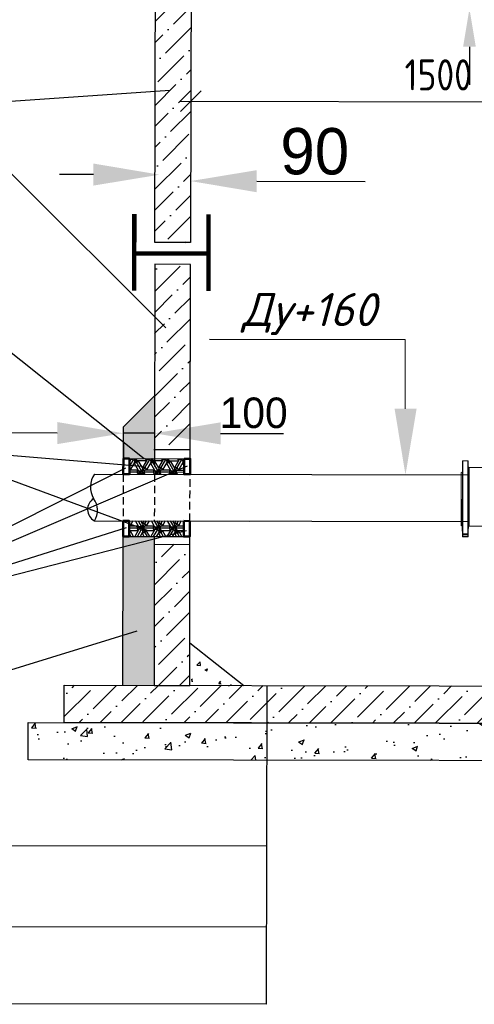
# Model space of a CAD drawing. Extents: x 0 to 361260, y 0 to 4201817.
# Tile 15 of 256: x 360302 to 360331, y 4194604 to 4194669. Entities that reach past the tile are written whole.
import ezdxf

# ---------------------------------------------------------------- set-up
doc = ezdxf.new("R2010")
doc.units = 0
doc.header["$LTSCALE"] = 0.5
doc.header["$MEASUREMENT"] = 0
doc.header["$PDMODE"] = 32
doc.header["$PDSIZE"] = 0.3
doc.linetypes.add('DASHED', pattern=[0.75, 0.5, -0.25])
doc.layers.add("navro'z", color=7, linetype='Continuous')
doc.layers.add('Д25', color=4, linetype='Continuous')
doc.styles.add('Nurbek', font='isocpeui.ttf')
doc.styles.add('ROMANS', font='romans.shx', dxfattribs={"width": 0.8})
doc.dimstyles.new('ISO-25', dxfattribs={"dimtxt": 2.5, "dimasz": 2.5, "dimexe": 1.25, "dimexo": 0.625, "dimtad": 1, "dimtxsty": 'Standard', "dimcen": 2.5, "dimadec": 0, "dimazin": 0, "dimtfac": 1, "dimtmove": 0, "dimatfit": 3, "dimfxl": 1, "dimarcsym": 0})
pattern_1 = [(44.89306, (347893.6088, 4192987.8277), (0.51973879, 1.89179207), [2.43342293, -0.48668459, 0, -0.48668459])]
pattern_2 = [(44.89306, (358099.4458, 4198023.9453), (0.5197388, 1.89179207), [2.43342293, -0.4866846, 0, -0.4866846])]

# ---------------------------------------------------------------- blocks, each defined once
blk = doc.blocks.new('_Oblique')
at = {"color": 0, "linetype": 'ByBlock', "lineweight": -2}
blk.add_line((-0.5, -0.5), (0.5, 0.5), dxfattribs=at)
blk = doc.blocks.new('*D478')
at = {"color": 0, "lineweight": -2, "transparency": 16777216}
for p, q in [((360331.176, 4194676.792), (360331.176, 4194679.292)), ((360334.513, 4194674.292), (360329.926, 4194674.292)), ((360331.176, 4194674.292), (360331.176, 4194669.675)), ((360334.455, 4194669.675), (360329.926, 4194669.675)), ((360331.176, 4194667.175), (360331.176, 4194664.675))]:
    blk.add_line(p, q, dxfattribs=at)
at = {"color": 0, "lineweight": 106, "transparency": 16777216}
for points in [[(360330.759, 4194676.792), (360331.593, 4194676.792), (360331.176, 4194674.292)], [(360330.759, 4194667.175), (360331.593, 4194667.175), (360331.176, 4194669.675)]]:
    blk.add_solid(points, dxfattribs=at)
at = {"layer": 'Defpoints', "color": 0, "lineweight": 106, "transparency": 16777216}
for p in [(360335.138, 4194674.292), (360331.176, 4194669.675), (360335.08, 4194669.675)]:
    blk.add_point(p, dxfattribs=at)
at = {"color": 0, "transparency": 16777216, "insert": (360329.301, 4194671.984), "char_height": 2.5, "attachment_point": 5, "rotation": 90}
blk.add_mtext('{\\W0.8;200}', dxfattribs=at)

msp = doc.modelspace()

# ---------------------------------------------------------------- hatches: boundary and pattern name
at = {"layer": "navro'z", "transparency": 33554687}
h = msp.add_hatch(dxfattribs=at)
h.set_pattern_fill('ANSI36', color=254, scale=0.306573, angle=-0.10694, style=0)
h.set_pattern_definition(pattern_1)
h.paths.add_polyline_path([(360348.321, 4194672.703), (360345.977, 4194672.707), (360345.942, 4194654.251), (360348.287, 4194654.246)])
h.paths.add_polyline_path([(360312.872, 4194672.769), (360310.527, 4194672.773), (360310.492, 4194654.317), (360312.837, 4194654.312)])
h = msp.add_hatch(dxfattribs=at)
h.set_pattern_fill('ANSI36', color=0, scale=0.306573, angle=-0.10694, style=0)
h.set_pattern_definition(pattern_1)
h.paths.add_polyline_path([(360348.321, 4194672.703), (360345.977, 4194672.707), (360345.942, 4194654.251), (360348.287, 4194654.246)])
h.paths.add_polyline_path([(360312.872, 4194672.769), (360310.527, 4194672.773), (360310.492, 4194654.317), (360312.837, 4194654.312)])
h = msp.add_hatch(dxfattribs=at)
h.set_pattern_fill('ANSI36', color=0, scale=0.306573, angle=-0.10694, style=0)
h.set_pattern_definition(pattern_2)
h.paths.add_polyline_path([(360312.834, 4194652.881), (360310.49, 4194652.885), (360310.467, 4194641.036), (360312.812, 4194641.032)])
h.paths.add_polyline_path([(360312.8, 4194634.496), (360310.455, 4194634.5), (360310.438, 4194625.232), (360312.783, 4194625.227)])
h = msp.add_hatch(dxfattribs=at)
h.set_pattern_fill('AR-CONC', scale=0.010219, angle=-0.10694, style=0)
h.set_pattern_definition([(49.89306, (358099.4458, 4198023.9453), (1.8614559, -0.1663577), [0.1946738, -2.1414122]), (354.89306, (358099.4458, 4198023.9453), (-0.3565052, 1.9530955), [0.1557391, -1.7131297]), (100.34406, (358099.6009, 4198023.9314), (1.5049574, 1.78672894), [0.1654472, -1.8199193]), (46.07726, (358099.4467, 4198024.4644), (2.7693768, -0.4348044), [0.2920108, -3.2121183]), (96.52866, (358099.6775, 4198024.4282), (2.4307724, 2.5239337), [0.2481708, -2.729879]), (351.07706, (358099.4467, 4198024.4644), (2.4307762, 2.5239292), [0.2336086, -2.5696946]), (20.89306, (358099.706, 4198024.3341), (1.5474142, -1.04795144), [0.1946738, -2.1414122]), (325.89306, (358099.706, 4198024.3341), (0.635073, 1.881053), [0.1557391, -1.7131297]), (71.34446, (358099.835, 4198024.2468), (2.182483, 0.83310575), [0.1654472, -1.8199193]), (37.39306, (358099.44576, 4198023.9453), (0.03317544, 0.86401589), [0, -1.69236453, 0, -1.73908625, 0, -1.71961887]), (7.39306, (358099.4458, 4198023.9453), (0.68474633, 1.02247894), [0, -0.99153873, 0, -1.65342976, 0, -0.6554019]), (327.39306, (358098.8669, 4198023.94635), (1.38550202, -0.06112867), [0, -0.64891278, 0, -2.02460787, 0, -2.6864989]), (317.39306, (358098.6074, 4198023.9468), (1.5142291, 0.25701005), [0, -0.8435866, 0, -1.3445473, 0, -1.90780357])])
h.paths.add_polyline_path([(360310.473, 4194644.255), (360308.426, 4194642.215), (360308.422, 4194640.125), (360310.388, 4194640.121), (360310.466, 4194640.121)])
h.paths.add_polyline_path([(360310.488, 4194635.011), (360308.412, 4194635.015), (360308.394, 4194625.236), (360310.438, 4194625.232), (360310.456, 4194635.011)])
h.paths.add_polyline_path([(360350.308, 4194642.137), (360348.268, 4194644.185), (360348.26, 4194640.05), (360348.259, 4194639.539), (360350.303, 4194639.535)])
h.paths.add_polyline_path([(360350.295, 4194634.937), (360348.251, 4194634.941), (360348.247, 4194633.093), (360348.233, 4194625.161), (360350.276, 4194625.157)])
at = {"layer": "navro'z", "lineweight": 25, "transparency": 33554687}
h = msp.add_hatch(dxfattribs=at)
h.set_pattern_fill('ESCHER', color=0, scale=0.034759, angle=-0.10694)
h.set_pattern_definition([(59.8930604, (287689.4594, 4066857.1217), (-1.059447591, 0.001977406), [0.971161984, -0.088287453]), (179.8930604, (287689.4594, 4066857.1217), (0.528011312, -0.9184972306), [0.971161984, -0.088287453]), (299.8930604, (287689.4594, 4066857.1217), (1.059447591, -0.001977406), [0.971161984, -0.088287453]), (59.8930604, (287689.5477, 4066857.1215), (-1.059447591, 0.001977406), [0.176574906, -0.8828745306]), (299.8930604, (287689.5477, 4066857.1215), (1.059447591, -0.001977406), [0.176574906, -0.8828745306]), (59.8930604, (287689.4154, 4066857.1982), (-1.059447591, 0.001977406), [0.176574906, -0.8828745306]), (179.8930604, (287689.4154, 4066857.1982), (0.528011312, -0.9184972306), [0.176574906, -0.8828745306]), (299.8930604, (287689.4151, 4066857.0453), (1.059447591, -0.001977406), [0.176574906, -0.8828745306]), (179.8930604, (287689.4151, 4066857.0453), (0.528011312, -0.9184972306), [0.176574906, -0.8828745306]), (59.8930604, (287689.1063, 4066857.1223), (-1.059447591, 0.001977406), [0.176574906, -0.8828745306]), (299.8930604, (287689.1063, 4066857.1223), (1.059447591, -0.001977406), [0.176574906, -0.8828745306]), (59.8930604, (287689.6354, 4066856.8155), (-1.059447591, 0.001977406), [0.176574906, -0.8828745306]), (179.8930604, (287689.6354, 4066856.8155), (0.528011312, -0.9184972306), [0.176574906, -0.8828745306]), (299.8930604, (287689.63655, 4066857.4272), (1.059447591, -0.001977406), [0.176574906, -0.8828745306]), (179.8930604, (287689.63655, 4066857.4272), (0.528011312, -0.9184972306), [0.176574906, -0.8828745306]), (359.8930604, (287689.6363, 4066857.27425), (-0.528011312, 0.9184972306), [0.6180121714, -0.441437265]), (359.8930604, (287689.6357, 4066856.9684), (-0.528011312, 0.9184972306), [0.6180121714, -0.441437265]), (119.8930604, (287689.504, 4066857.351), (-1.059447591, 0.001977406), [0.6180121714, -0.441437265]), (119.8930604, (287689.2388, 4066857.1985), (-1.059447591, 0.001977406), [0.6180121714, -0.441437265]), (239.8930604, (287689.2385, 4066857.0456), (0.5280113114, -0.918497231), [0.6180121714, -0.441437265]), (239.8930604, (287689.5031, 4066856.8922), (0.5280113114, -0.918497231), [0.6180121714, -0.441437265])])
h.paths.add_polyline_path([(360312.418, 4194640.117), (360310.466, 4194640.121), (360310.466, 4194640.133), (360308.821, 4194640.12), (360308.819, 4194639.102), (360312.416, 4194639.095)])
h.paths.add_polyline_path([(360312.392, 4194636.03), (360308.814, 4194636.036), (360308.812, 4194635.014), (360312.391, 4194635.008)])
at = {"layer": "navro'z", "transparency": 33554687}
h = msp.add_hatch(dxfattribs=at)
h.set_pattern_fill('ANSI36', scale=0.306573, angle=-0.10694, style=0)
h.set_pattern_definition(pattern_2)
h.paths.add_polyline_path([(360353.836, 4194625.151), (360304.529, 4194625.243), (360304.524, 4194622.795), (360353.831, 4194622.703)])
h = msp.add_hatch(dxfattribs=at)
h.set_pattern_fill('AR-CONC', scale=0.020438, angle=-0.10694, style=0)
h.set_pattern_definition([(49.89306, (358099.4458, 4198023.9453), (3.7229118, -0.3327154), [0.3893477, -4.2828243]), (354.89306, (358099.4458, 4198023.9453), (-0.7130104, 3.906191), [0.311478, -3.4262595]), (100.34406, (358099.756, 4198023.9175), (3.0099148, 3.573458), [0.3308944, -3.6398386]), (46.07726, (358099.4477, 4198024.9835), (5.5387536, -0.8696087), [0.5840215, -6.4242365]), (96.52866, (358099.909, 4198024.911), (4.861545, 5.0478674), [0.496342, -5.459758]), (351.07706, (358099.4477, 4198024.9835), (4.861552, 5.0478585), [0.467217, -5.139389]), (20.89306, (358099.9663, 4198024.723), (3.0948284, -2.0959029), [0.3893477, -4.2828243]), (325.89306, (358099.9663, 4198024.723), (1.270146, 3.762106), [0.311478, -3.4262595]), (71.34446, (358100.2242, 4198024.5483), (4.364966, 1.6662115), [0.3308944, -3.6398386]), (37.39306, (358099.4458, 4198023.9453), (0.0663509, 1.7280318), [0, -3.3847291, 0, -3.4781725, 0, -3.4392377]), (7.39306, (358099.4458, 4198023.9453), (1.3694927, 2.0449579), [0, -1.9830775, 0, -3.3068595, 0, -1.3108038]), (327.39306, (358098.2881, 4198023.9474), (2.77100404, -0.12225735), [0, -1.2978256, 0, -4.0492157, 0, -5.3729978]), (317.39306, (358097.769, 4198023.9484), (3.0284582, 0.5140201), [0, -1.6871732, 0, -2.6890946, 0, -3.8156071])])
h.paths.add_polyline_path([(360356.181, 4194622.699), (360302.174, 4194622.8), (360302.169, 4194620.352), (360356.177, 4194620.251)])

# ---------------------------------------------------------------- linework, layer by layer
at = {"color": 7, "linetype": 'Continuous', "lineweight": 15, "transparency": 33554687}
for p, q in [((360330.723, 4194639.95, -127.643), (360330.709, 4194639.264, -127.643)), ((360331.077, 4194639.972, -127.643), (360330.745, 4194639.972, -127.643)), ((360331.112, 4194639.155, -127.643), (360331.1, 4194639.949, -127.643)), ((360330.709, 4194639.264, -127.643), (360330.641, 4194639.225, -127.643)), ((360330.709, 4194639.264, -127.643), (360330.703, 4194635.697, -127.643)), ((360330.641, 4194639.225, -127.643), (360330.635, 4194635.736, -127.643)), ((360330.635, 4194635.736, -127.643), (360330.703, 4194635.697, -127.643)), ((360330.703, 4194635.697, -127.643), (360330.713, 4194635.011, -127.643)), ((360331.091, 4194635.01, -127.643), (360331.11, 4194636.024, -127.643)), ((360330.716, 4194635.03, -127.643), (360330.714, 4194635.151, -127.643)), ((360330.736, 4194635.182, -127.643), (360331.068, 4194635.181, -127.643)), ((360331.068, 4194635.147, -127.643), (360330.737, 4194635.148, -127.643)), ((360330.737, 4194635.148, -127.643), (360330.738, 4194635.026, -127.643)), ((360330.738, 4194635.026, -127.643), (360331.066, 4194635.026, -127.643)), ((360331.065, 4194634.988, -127.643), (360330.739, 4194634.989, -127.643)), ((360331.068, 4194635.147, -127.643), (360331.066, 4194635.026, -127.643)), ((360331.09, 4194635.151, -127.643), (360331.088, 4194635.029, -127.643))]:
    msp.add_line(p, q, dxfattribs=at)
at = {"color": 8, "linetype": 'Continuous', "lineweight": 15, "transparency": 33554687}
for p, q in [((360330.714, 4194635.202, -127.643), (360330.723, 4194639.95, -127.643)), ((360330.745, 4194639.972, -127.643), (360330.736, 4194635.182, -127.643)), ((360331.077, 4194639.972, -127.643), (360331.068, 4194635.181, -127.643)), ((360331.1, 4194639.949, -127.643), (360331.091, 4194635.201, -127.643)), ((360331.11, 4194636.024, -127.643), (360331.116, 4194638.93, -127.643))]:
    msp.add_line(p, q, dxfattribs=at)
at = {"color": 144, "linetype": 'Continuous', "lineweight": 0, "transparency": 33554687}
msp.add_line((360331.116, 4194638.93, -127.643), (360331.112, 4194639.155, -127.643), dxfattribs=at)
at = {"color": 7, "linetype": 'Continuous', "lineweight": 15, "transparency": 33554687}
for centre, radius, start, end in [((360330.745, 4194639.95, -127.643), 0.0227, 89.89306, 178.89306), ((360331.077, 4194639.949, -127.643), 0.0227, 0.89306, 89.89306), ((360330.736, 4194635.203, -127.643), 0.0219, 183.34305, 272.05033), ((360330.731, 4194635.184, -127.643), 0.0363, 242.55799, 279.33585), ((360330.733, 4194635.062, -127.643), 0.0363, 242.55057, 279.36025), ((360330.739, 4194635.011, -127.643), 0.0227, 180.83596, 269.89259), ((360331.065, 4194635.011, -127.643), 0.0227, 269.89353, 358.95016), ((360331.072, 4194635.061, -127.643), 0.0363, 260.42587, 297.23554), ((360331.069, 4194635.203, -127.643), 0.0219, 267.73579, 356.44307), ((360331.074, 4194635.183, -127.643), 0.0363, 260.45027, 297.22813)]:
    msp.add_arc(centre, radius, start, end, dxfattribs=at)
for points, knots in [([(360330.71, 4194639.154, -127.643), (360330.71, 4194639.16, -127.643), (360330.71, 4194639.169, -127.643), (360330.71, 4194639.195, -127.643), (360330.71, 4194639.211, -127.643), (360330.711, 4194639.25, -127.643), (360330.711, 4194639.271, -127.643), (360330.712, 4194639.317, -127.643), (360330.712, 4194639.341, -127.643), (360330.713, 4194639.39, -127.643), (360330.714, 4194639.413, -127.643), (360330.715, 4194639.459, -127.643), (360330.715, 4194639.48, -127.643), (360330.716, 4194639.518, -127.643), (360330.716, 4194639.534, -127.643), (360330.717, 4194639.56, -127.643), (360330.717, 4194639.569, -127.643), (360330.718, 4194639.574, -127.643)], [0, 0, 0, 0, 0.125, 0.125, 0.25, 0.25, 0.375, 0.375, 0.5, 0.5, 0.625, 0.625, 0.75, 0.75, 0.875, 0.875, 1, 1, 1, 1]), ([(360330.718, 4194639.576, -127.643), (360330.718, 4194639.577, -127.643), (360330.718, 4194639.58, -127.643), (360330.718, 4194639.56, -127.643), (360330.718, 4194639.518, -127.643), (360330.717, 4194639.457, -127.643), (360330.716, 4194639.386, -127.643), (360330.715, 4194639.313, -127.643), (360330.713, 4194639.253, -127.643), (360330.713, 4194639.223, -127.643), (360330.712, 4194639.212, -127.643)], [0, 0, 0, 0, 0.0512945, 0.1944595, 0.3376158, 0.4807739, 0.6239437, 0.7671315, 0.910337, 1, 1, 1, 1]), ([(360331.107, 4194639.211, -127.643), (360331.107, 4194639.228, -127.643), (360331.107, 4194639.248, -127.643), (360331.106, 4194639.292, -127.643), (360331.105, 4194639.315, -127.643), (360331.105, 4194639.364, -127.643), (360331.104, 4194639.388, -127.643), (360331.104, 4194639.436, -127.643), (360331.104, 4194639.458, -127.643), (360331.103, 4194639.499, -127.643), (360331.103, 4194639.517, -127.643), (360331.103, 4194639.547, -127.643), (360331.103, 4194639.559, -127.643), (360331.103, 4194639.575, -127.643), (360331.103, 4194639.579, -127.643), (360331.103, 4194639.578, -127.643), (360331.104, 4194639.574, -127.643), (360331.104, 4194639.558, -127.643), (360331.104, 4194639.546, -127.643), (360331.105, 4194639.515, -127.643), (360331.105, 4194639.497, -127.643), (360331.106, 4194639.456, -127.643), (360331.106, 4194639.433, -127.643), (360331.107, 4194639.386, -127.643), (360331.108, 4194639.361, -127.643), (360331.108, 4194639.313, -127.643), (360331.109, 4194639.29, -127.643), (360331.109, 4194639.246, -127.643), (360331.109, 4194639.227, -127.643), (360331.11, 4194639.192, -127.643), (360331.11, 4194639.179, -127.643), (360331.11, 4194639.158, -127.643), (360331.11, 4194639.152, -127.643), (360331.109, 4194639.149, -127.643)], [0, 0, 0, 0, 0.0625, 0.0625, 0.125, 0.125, 0.1875, 0.1875, 0.25, 0.25, 0.3125, 0.3125, 0.375, 0.375, 0.4375, 0.4375, 0.5, 0.5, 0.5625, 0.5625, 0.625, 0.625, 0.6875, 0.6875, 0.75, 0.75, 0.8125, 0.8125, 0.875, 0.875, 0.9375, 0.9375, 1, 1, 1, 1]), ([(360330.712, 4194639.212, -127.643), (360330.712, 4194639.197, -127.643), (360330.711, 4194639.167, -127.643), (360330.71, 4194639.148, -127.643), (360330.71, 4194639.151, -127.643), (360330.71, 4194639.152, -127.643)], [0, 0, 0, 0, 0.4295, 0.859001, 1, 1, 1, 1]), ([(360331.109, 4194639.151, -127.643), (360331.109, 4194639.151, -127.643), (360331.109, 4194639.151, -127.643), (360331.108, 4194639.175, -127.643), (360331.107, 4194639.201, -127.643), (360331.107, 4194639.211, -127.643)], [0, 0, 0, 0, 0.302647, 0.731552, 1, 1, 1, 1]), ([(360330.709, 4194638.051, -127.643), (360330.709, 4194638.057, -127.643), (360330.709, 4194638.066, -127.643), (360330.708, 4194638.092, -127.643), (360330.708, 4194638.108, -127.643), (360330.708, 4194638.146, -127.643), (360330.708, 4194638.167, -127.643), (360330.708, 4194638.214, -127.643), (360330.708, 4194638.237, -127.643), (360330.709, 4194638.286, -127.643), (360330.709, 4194638.31, -127.643), (360330.71, 4194638.356, -127.643), (360330.71, 4194638.377, -127.643), (360330.711, 4194638.415, -127.643), (360330.711, 4194638.431, -127.643), (360330.712, 4194638.457, -127.643), (360330.713, 4194638.466, -127.643), (360330.713, 4194638.471, -127.643)], [0, 0, 0, 0, 0.125, 0.125, 0.25, 0.25, 0.375, 0.375, 0.5, 0.5, 0.625, 0.625, 0.75, 0.75, 0.875, 0.875, 1, 1, 1, 1]), ([(360330.713, 4194638.109, -127.643), (360330.713, 4194638.093, -127.643), (360330.712, 4194638.063, -127.643), (360330.711, 4194638.044, -127.643), (360330.71, 4194638.047, -127.643), (360330.71, 4194638.048, -127.643)], [0, 0, 0, 0, 0.4296518, 0.8593028, 1, 1, 1, 1]), ([(360330.714, 4194638.473, -127.643), (360330.714, 4194638.474, -127.643), (360330.715, 4194638.477, -127.643), (360330.715, 4194638.456, -127.643), (360330.716, 4194638.414, -127.643), (360330.716, 4194638.354, -127.643), (360330.716, 4194638.283, -127.643), (360330.715, 4194638.209, -127.643), (360330.714, 4194638.149, -127.643), (360330.713, 4194638.12, -127.643), (360330.713, 4194638.109, -127.643)], [0, 0, 0, 0, 0.051435, 0.19463, 0.337807, 0.480966, 0.624113, 0.767259, 0.910413, 1, 1, 1, 1]), ([(360331.102, 4194638.108, -127.643), (360331.102, 4194638.125, -127.643), (360331.102, 4194638.145, -127.643), (360331.101, 4194638.189, -127.643), (360331.101, 4194638.212, -127.643), (360331.101, 4194638.26, -127.643), (360331.101, 4194638.285, -127.643), (360331.101, 4194638.332, -127.643), (360331.101, 4194638.354, -127.643), (360331.101, 4194638.396, -127.643), (360331.101, 4194638.414, -127.643), (360331.101, 4194638.444, -127.643), (360331.102, 4194638.455, -127.643), (360331.102, 4194638.471, -127.643), (360331.103, 4194638.475, -127.643), (360331.103, 4194638.475, -127.643), (360331.104, 4194638.471, -127.643), (360331.105, 4194638.454, -127.643), (360331.105, 4194638.443, -127.643), (360331.106, 4194638.412, -127.643), (360331.106, 4194638.394, -127.643), (360331.107, 4194638.352, -127.643), (360331.107, 4194638.33, -127.643), (360331.108, 4194638.282, -127.643), (360331.108, 4194638.258, -127.643), (360331.108, 4194638.21, -127.643), (360331.108, 4194638.187, -127.643), (360331.108, 4194638.143, -127.643), (360331.108, 4194638.123, -127.643), (360331.107, 4194638.089, -127.643), (360331.107, 4194638.075, -127.643), (360331.106, 4194638.055, -127.643), (360331.106, 4194638.048, -127.643), (360331.105, 4194638.046, -127.643)], [0, 0, 0, 0, 0.0625, 0.0625, 0.125, 0.125, 0.1875, 0.1875, 0.25, 0.25, 0.3125, 0.3125, 0.375, 0.375, 0.4375, 0.4375, 0.5, 0.5, 0.5625, 0.5625, 0.625, 0.625, 0.6875, 0.6875, 0.75, 0.75, 0.8125, 0.8125, 0.875, 0.875, 0.9375, 0.9375, 1, 1, 1, 1]), ([(360331.105, 4194638.047, -127.643), (360331.105, 4194638.048, -127.643), (360331.104, 4194638.048, -127.643), (360331.103, 4194638.072, -127.643), (360331.103, 4194638.098, -127.643), (360331.102, 4194638.108, -127.643)], [0, 0, 0, 0, 0.302161, 0.73131, 1, 1, 1, 1]), ([(360330.709, 4194636.491, -127.643), (360330.709, 4194636.496, -127.643), (360330.709, 4194636.505, -127.643), (360330.708, 4194636.532, -127.643), (360330.707, 4194636.548, -127.643), (360330.707, 4194636.586, -127.643), (360330.706, 4194636.607, -127.643), (360330.706, 4194636.653, -127.643), (360330.706, 4194636.677, -127.643), (360330.705, 4194636.726, -127.643), (360330.705, 4194636.75, -127.643), (360330.705, 4194636.796, -127.643), (360330.706, 4194636.817, -127.643), (360330.706, 4194636.855, -127.643), (360330.706, 4194636.871, -127.643), (360330.707, 4194636.896, -127.643), (360330.707, 4194636.905, -127.643), (360330.707, 4194636.911, -127.643)], [0, 0, 0, 0, 0.125, 0.125, 0.25, 0.25, 0.375, 0.375, 0.5, 0.5, 0.625, 0.625, 0.75, 0.75, 0.875, 0.875, 1, 1, 1, 1]), ([(360330.708, 4194636.913, -127.643), (360330.708, 4194636.913, -127.643), (360330.709, 4194636.916, -127.643), (360330.71, 4194636.896, -127.643), (360330.711, 4194636.854, -127.643), (360330.712, 4194636.793, -127.643), (360330.712, 4194636.722, -127.643), (360330.713, 4194636.649, -127.643), (360330.713, 4194636.589, -127.643), (360330.712, 4194636.56, -127.643), (360330.712, 4194636.548, -127.643)], [0, 0, 0, 0, 0.051411, 0.194596, 0.337789, 0.480976, 0.624146, 0.767298, 0.910436, 1, 1, 1, 1]), ([(360331.098, 4194636.547, -127.643), (360331.097, 4194636.565, -127.643), (360331.097, 4194636.584, -127.643), (360331.097, 4194636.628, -127.643), (360331.097, 4194636.652, -127.643), (360331.098, 4194636.7, -127.643), (360331.098, 4194636.724, -127.643), (360331.099, 4194636.772, -127.643), (360331.099, 4194636.794, -127.643), (360331.1, 4194636.835, -127.643), (360331.1, 4194636.853, -127.643), (360331.101, 4194636.884, -127.643), (360331.101, 4194636.895, -127.643), (360331.102, 4194636.911, -127.643), (360331.103, 4194636.915, -127.643), (360331.103, 4194636.915, -127.643), (360331.104, 4194636.911, -127.643), (360331.104, 4194636.894, -127.643), (360331.105, 4194636.882, -127.643), (360331.105, 4194636.852, -127.643), (360331.105, 4194636.834, -127.643), (360331.105, 4194636.792, -127.643), (360331.105, 4194636.77, -127.643), (360331.105, 4194636.722, -127.643), (360331.105, 4194636.698, -127.643), (360331.104, 4194636.649, -127.643), (360331.104, 4194636.626, -127.643), (360331.103, 4194636.582, -127.643), (360331.103, 4194636.563, -127.643), (360331.102, 4194636.529, -127.643), (360331.101, 4194636.515, -127.643), (360331.1, 4194636.494, -127.643), (360331.1, 4194636.488, -127.643), (360331.1, 4194636.485, -127.643)], [0, 0, 0, 0, 0.0625, 0.0625, 0.125, 0.125, 0.1875, 0.1875, 0.25, 0.25, 0.3125, 0.3125, 0.375, 0.375, 0.4375, 0.4375, 0.5, 0.5, 0.5625, 0.5625, 0.625, 0.625, 0.6875, 0.6875, 0.75, 0.75, 0.8125, 0.8125, 0.875, 0.875, 0.9375, 0.9375, 1, 1, 1, 1]), ([(360330.712, 4194636.548, -127.643), (360330.712, 4194636.533, -127.643), (360330.712, 4194636.503, -127.643), (360330.711, 4194636.484, -127.643), (360330.71, 4194636.487, -127.643), (360330.71, 4194636.488, -127.643)], [0, 0, 0, 0, 0.429654, 0.859306, 1, 1, 1, 1]), ([(360331.099, 4194636.487, -127.643), (360331.099, 4194636.487, -127.643), (360331.098, 4194636.488, -127.643), (360331.098, 4194636.512, -127.643), (360331.098, 4194636.538, -127.643), (360331.098, 4194636.547, -127.643)], [0, 0, 0, 0, 0.30222, 0.731378, 1, 1, 1, 1]), ([(360330.704, 4194635.809, -127.643), (360330.704, 4194635.81, -127.643), (360330.704, 4194635.813, -127.643), (360330.705, 4194635.793, -127.643), (360330.706, 4194635.751, -127.643), (360330.707, 4194635.69, -127.643), (360330.708, 4194635.619, -127.643), (360330.709, 4194635.546, -127.643), (360330.71, 4194635.486, -127.643), (360330.71, 4194635.456, -127.643), (360330.71, 4194635.445, -127.643)], [0, 0, 0, 0, 0.05139, 0.194517, 0.337668, 0.480842, 0.624029, 0.767214, 0.910385, 1, 1, 1, 1]), ([(360330.71, 4194635.387, -127.643), (360330.709, 4194635.393, -127.643), (360330.709, 4194635.402, -127.643), (360330.709, 4194635.428, -127.643), (360330.708, 4194635.444, -127.643), (360330.708, 4194635.483, -127.643), (360330.707, 4194635.504, -127.643), (360330.706, 4194635.55, -127.643), (360330.706, 4194635.574, -127.643), (360330.705, 4194635.623, -127.643), (360330.705, 4194635.646, -127.643), (360330.704, 4194635.692, -127.643), (360330.704, 4194635.713, -127.643), (360330.704, 4194635.751, -127.643), (360330.704, 4194635.767, -127.643), (360330.704, 4194635.793, -127.643), (360330.704, 4194635.802, -127.643), (360330.704, 4194635.807, -127.643)], [0, 0, 0, 0, 0.125, 0.125, 0.25, 0.25, 0.375, 0.375, 0.5, 0.5, 0.625, 0.625, 0.75, 0.75, 0.875, 0.875, 1, 1, 1, 1]), ([(360330.71, 4194635.445, -127.643), (360330.71, 4194635.43, -127.643), (360330.71, 4194635.4, -127.643), (360330.71, 4194635.381, -127.643), (360330.71, 4194635.384, -127.643), (360330.71, 4194635.384, -127.643)], [0, 0, 0, 0, 0.429639, 0.859279, 1, 1, 1, 1]), ([(360331.095, 4194635.444, -127.643), (360331.096, 4194635.461, -127.643), (360331.096, 4194635.481, -127.643), (360331.097, 4194635.525, -127.643), (360331.097, 4194635.548, -127.643), (360331.098, 4194635.597, -127.643), (360331.098, 4194635.621, -127.643), (360331.099, 4194635.668, -127.643), (360331.099, 4194635.691, -127.643), (360331.1, 4194635.732, -127.643), (360331.101, 4194635.75, -127.643), (360331.102, 4194635.78, -127.643), (360331.102, 4194635.792, -127.643), (360331.103, 4194635.808, -127.643), (360331.103, 4194635.812, -127.643), (360331.103, 4194635.811, -127.643), (360331.103, 4194635.807, -127.643), (360331.103, 4194635.791, -127.643), (360331.103, 4194635.779, -127.643), (360331.103, 4194635.748, -127.643), (360331.103, 4194635.73, -127.643), (360331.102, 4194635.689, -127.643), (360331.102, 4194635.666, -127.643), (360331.101, 4194635.618, -127.643), (360331.1, 4194635.594, -127.643), (360331.1, 4194635.546, -127.643), (360331.099, 4194635.523, -127.643), (360331.098, 4194635.479, -127.643), (360331.098, 4194635.46, -127.643), (360331.097, 4194635.425, -127.643), (360331.097, 4194635.412, -127.643), (360331.096, 4194635.391, -127.643), (360331.096, 4194635.385, -127.643), (360331.096, 4194635.382, -127.643)], [0, 0, 0, 0, 0.0625, 0.0625, 0.125, 0.125, 0.1875, 0.1875, 0.25, 0.25, 0.3125, 0.3125, 0.375, 0.375, 0.4375, 0.4375, 0.5, 0.5, 0.5625, 0.5625, 0.625, 0.625, 0.6875, 0.6875, 0.75, 0.75, 0.8125, 0.8125, 0.875, 0.875, 0.9375, 0.9375, 1, 1, 1, 1]), ([(360331.095, 4194635.384, -127.643), (360331.095, 4194635.384, -127.643), (360331.095, 4194635.384, -127.643), (360331.095, 4194635.408, -127.643), (360331.095, 4194635.434, -127.643), (360331.095, 4194635.444, -127.643)], [0, 0, 0, 0, 0.3025809, 0.7315716, 1, 1, 1, 1]), ([(360330.713, 4194635.011, -127.643), (360330.714, 4194635.008, -127.643), (360330.714, 4194635.004, -127.643), (360330.717, 4194634.999, -127.643), (360330.72, 4194634.995, -127.643), (360330.724, 4194634.992, -127.643), (360330.729, 4194634.989, -127.643), (360330.733, 4194634.989, -127.643), (360330.736, 4194634.989, -127.643)], [0, 0, 0, 0, 0.239697, 0.368515, 0.5, 0.631485, 0.760303, 1, 1, 1, 1]), ([(360330.714, 4194635.151, -127.643), (360330.714, 4194635.152, -127.643), (360330.714, 4194635.155, -127.643), (360330.714, 4194635.158, -127.643), (360330.714, 4194635.161, -127.643), (360330.714, 4194635.164, -127.643), (360330.714, 4194635.169, -127.643), (360330.714, 4194635.175, -127.643), (360330.714, 4194635.182, -127.643), (360330.714, 4194635.188, -127.643), (360330.714, 4194635.193, -127.643), (360330.714, 4194635.197, -127.643), (360330.714, 4194635.2, -127.643), (360330.714, 4194635.201, -127.643), (360330.714, 4194635.202, -127.643)], [0, 0, 0, 0, 0.05016, 0.100085, 0.149903, 0.199742, 0.249729, 0.37485, 0.499943, 0.625015, 0.750128, 0.833481, 0.916562, 1, 1, 1, 1]), ([(360330.716, 4194635.03, -127.643), (360330.716, 4194635.025, -127.643), (360330.716, 4194635.02, -127.643), (360330.716, 4194635.013, -127.643), (360330.716, 4194635.011, -127.643), (360330.716, 4194635.011, -127.643)], [0, 0, 0, 0, 0.5, 0.5, 1, 1, 1, 1]), ([(360330.737, 4194635.148, -127.643), (360330.737, 4194635.151, -127.643), (360330.737, 4194635.155, -127.643), (360330.737, 4194635.162, -127.643), (360330.737, 4194635.165, -127.643), (360330.736, 4194635.171, -127.643), (360330.736, 4194635.174, -127.643), (360330.736, 4194635.178, -127.643), (360330.736, 4194635.18, -127.643), (360330.736, 4194635.182, -127.643)], [0, 0, 0, 0, 0.25, 0.25, 0.5, 0.5, 0.75, 0.75, 1, 1, 1, 1]), ([(360330.738, 4194635.026, -127.643), (360330.738, 4194635.025, -127.643), (360330.738, 4194635.023, -127.643), (360330.739, 4194635.02, -127.643), (360330.739, 4194635.017, -127.643), (360330.739, 4194635.014, -127.643), (360330.739, 4194635.011, -127.643), (360330.739, 4194635.008, -127.643), (360330.739, 4194635.006, -127.643), (360330.739, 4194635.004, -127.643), (360330.739, 4194635.001, -127.643), (360330.739, 4194634.999, -127.643), (360330.739, 4194634.997, -127.643), (360330.739, 4194634.996, -127.643), (360330.739, 4194634.994, -127.643), (360330.739, 4194634.993, -127.643), (360330.739, 4194634.992, -127.643), (360330.739, 4194634.991, -127.643), (360330.739, 4194634.99, -127.643), (360330.739, 4194634.989, -127.643), (360330.739, 4194634.989, -127.643), (360330.739, 4194634.989, -127.643), (360330.739, 4194634.989, -127.643), (360330.739, 4194634.989, -127.643)], [0, 0, 0, 0, 0.051599, 0.1028, 0.153604, 0.204009, 0.254016, 0.303625, 0.352836, 0.401649, 0.450064, 0.49808, 0.545699, 0.59292, 0.639743, 0.686168, 0.732195, 0.777824, 0.823055, 0.867888, 0.912323, 0.956361, 1, 1, 1, 1]), ([(360331.065, 4194634.988, -127.643), (360331.065, 4194634.988, -127.643), (360331.065, 4194634.988, -127.643), (360331.065, 4194634.989, -127.643), (360331.065, 4194634.989, -127.643), (360331.065, 4194634.99, -127.643), (360331.065, 4194634.991, -127.643), (360331.065, 4194634.992, -127.643), (360331.065, 4194634.994, -127.643), (360331.065, 4194634.996, -127.643), (360331.065, 4194634.998, -127.643), (360331.065, 4194635, -127.643), (360331.065, 4194635.003, -127.643), (360331.065, 4194635.005, -127.643), (360331.065, 4194635.008, -127.643), (360331.065, 4194635.011, -127.643), (360331.066, 4194635.015, -127.643), (360331.066, 4194635.018, -127.643), (360331.066, 4194635.022, -127.643), (360331.066, 4194635.024, -127.643), (360331.066, 4194635.026, -127.643)], [0, 0, 0, 0, 0.0509518, 0.1024451, 0.1544801, 0.2070565, 0.2601746, 0.3138343, 0.3680356, 0.4227786, 0.4780632, 0.5338894, 0.5902573, 0.6471669, 0.7046182, 0.7626111, 0.8211458, 0.8802221, 0.9398402, 1, 1, 1, 1]), ([(360331.068, 4194635.181, -127.643), (360331.068, 4194635.179, -127.643), (360331.068, 4194635.178, -127.643), (360331.068, 4194635.173, -127.643), (360331.068, 4194635.17, -127.643), (360331.068, 4194635.165, -127.643), (360331.068, 4194635.161, -127.643), (360331.068, 4194635.154, -127.643), (360331.068, 4194635.151, -127.643), (360331.068, 4194635.147, -127.643)], [0, 0, 0, 0, 0.25, 0.25, 0.5, 0.5, 0.75, 0.75, 1, 1, 1, 1]), ([(360331.068, 4194634.988, -127.643), (360331.071, 4194634.988, -127.643), (360331.075, 4194634.989, -127.643), (360331.08, 4194634.992, -127.643), (360331.084, 4194634.994, -127.643), (360331.087, 4194634.998, -127.643), (360331.09, 4194635.003, -127.643), (360331.09, 4194635.007, -127.643), (360331.091, 4194635.01, -127.643)], [0, 0, 0, 0, 0.239697, 0.368515, 0.5, 0.631485, 0.760303, 1, 1, 1, 1]), ([(360331.088, 4194635.01, -127.643), (360331.088, 4194635.01, -127.643), (360331.088, 4194635.012, -127.643), (360331.088, 4194635.019, -127.643), (360331.088, 4194635.024, -127.643), (360331.088, 4194635.029, -127.643)], [0, 0, 0, 0, 0.5, 0.5, 1, 1, 1, 1]), ([(360331.091, 4194635.201, -127.643), (360331.091, 4194635.201, -127.643), (360331.091, 4194635.2, -127.643), (360331.091, 4194635.199, -127.643), (360331.091, 4194635.197, -127.643), (360331.091, 4194635.195, -127.643), (360331.091, 4194635.192, -127.643), (360331.091, 4194635.188, -127.643), (360331.091, 4194635.181, -127.643), (360331.091, 4194635.174, -127.643), (360331.091, 4194635.168, -127.643), (360331.091, 4194635.162, -127.643), (360331.09, 4194635.156, -127.643), (360331.09, 4194635.152, -127.643), (360331.09, 4194635.151, -127.643)], [0, 0, 0, 0, 0.0500912, 0.0999746, 0.1497852, 0.1996587, 0.2497299, 0.3747916, 0.4999445, 0.6249568, 0.7501308, 0.8333697, 0.9164619, 1, 1, 1, 1])]:
    msp.add_open_spline(points, degree=3, knots=knots, dxfattribs=at)
at = {"color": 144, "linetype": 'Continuous', "lineweight": 0, "transparency": 33554687}
msp.add_open_spline([(360331.112, 4194639.155, -127.643), (360331.112, 4194639.155, -127.643), (360331.112, 4194639.155, -127.643), (360331.112, 4194639.155, -127.643), (360331.112, 4194639.155, -127.643)], degree=3, dxfattribs=at)
at = {"layer": "navro'z", "color": 0, "transparency": 33554687}
for p, q in [((360311.479, 4194664.303), (360301.03, 4194663.581)), ((360311.479, 4194664.303), (360301.03, 4194663.581)), ((360312.173, 4194663.601), (360346.641, 4194663.537)), ((360301.021, 4194658.868), (360311.224, 4194648.72)), ((360308.613, 4194635.589, 0.06), (360287.808, 4194629.032, -6.216)), ((360309.309, 4194628.793, 119.865), (360287.351, 4194622.043)), ((360317.854, 4194625.218), (360317.814, 4194604.29)), ((360317.841, 4194614.673), (360238.118, 4194614.822)), ((360317.841, 4194614.673), (360238.118, 4194614.822)), ((360317.831, 4194609.345), (360238.108, 4194609.494)), ((360317.831, 4194609.345), (360238.108, 4194609.494)), ((360317.822, 4194604.29), (360238.099, 4194604.438)), ((360317.822, 4194604.29), (360238.099, 4194604.438))]:
    msp.add_line(p, q, dxfattribs=at)
at = {"layer": "navro'z", "color": 0, "lineweight": 25, "transparency": 33554687}
for p, q in [((360306.457, 4194658.78), (360304.215, 4194658.784)), ((360317.189, 4194658.345), (360324.315, 4194658.331)), ((360314.082, 4194647.968, 29.966), (360326.96, 4194647.944, 29.966)), ((360304.08, 4194641.803), (360299.157, 4194641.812)), ((360310.469, 4194641.791), (360308.425, 4194641.794)), ((360314.814, 4194641.783), (360318.948, 4194641.775)), ((360295.316, 4194640.829), (360309.615, 4194639.62)), ((360310.062, 4194635.384), (360295.316, 4194640.829)), ((360308.424, 4194641.129), (360308.422, 4194640.125)), ((360310.468, 4194641.125), (360310.465, 4194639.618)), ((360312.629, 4194639.628), (360287.808, 4194629.032, -6.216)), ((360287.808, 4194629.032, -6.216), (360308.575, 4194639.513)), ((360287.808, 4194629.032, -6.216), (360312.584, 4194635.415))]:
    msp.add_line(p, q, dxfattribs=at)
at = {"layer": "navro'z", "color": 0, "lineweight": 20, "transparency": 33554687}
msp.add_line((360326.952, 4194643.401, 29.966), (360326.96, 4194647.944, 29.966), dxfattribs=at)
at = {"layer": "navro'z", "color": 3, "transparency": 33554687}
msp.add_line((360312.815, 4194642.744), (360312.821, 4194645.86), dxfattribs=at)
at = {"layer": "navro'z", "color": 7, "transparency": 33554687}
for p, q in [((360310.473, 4194644.255), (360308.426, 4194642.215)), ((360308.422, 4194640.125), (360308.426, 4194642.215)), ((360306.527, 4194639.106), (360316.746, 4194639.087)), ((360306.527, 4194639.106), (360320.823, 4194639.08)), ((360320.823, 4194639.08), (360331.166, 4194639.06)), ((360306.521, 4194636.041), (360316.74, 4194636.021)), ((360306.521, 4194636.041), (360320.817, 4194636.014)), ((360320.817, 4194636.014), (360331.161, 4194635.995, -127.643)), ((360308.394, 4194625.236), (360308.412, 4194635.015)), ((360313.258, 4194626.569), (360313.489, 4194626.533)), ((360313.262, 4194626.566), (360313.465, 4194626.777)), ((360313.493, 4194626.537), (360313.464, 4194626.784)), ((360313.91, 4194626.181), (360313.963, 4194626.337)), ((360313.785, 4194626.266), (360313.914, 4194626.179)), ((360313.797, 4194626.256), (360313.979, 4194626.326)), ((360312.926, 4194625.619), (360312.968, 4194625.669)), ((360312.955, 4194625.493), (360312.926, 4194625.649)), ((360312.926, 4194625.515), (360312.982, 4194625.51)), ((360314.689, 4194625.357), (360314.844, 4194625.343)), ((360314.704, 4194625.353), (360314.829, 4194625.502)), ((360314.816, 4194625.327), (360314.786, 4194625.489)), ((360315.332, 4194625.218), (360315.359, 4194625.2)), ((360315.345, 4194625.208), (360315.527, 4194625.278)), ((360315.481, 4194625.2), (360315.511, 4194625.289))]:
    msp.add_line(p, q, dxfattribs=at)
at = {"layer": "navro'z", "color": 7, "lineweight": 30, "transparency": 33554687}
for p, q in [((360310.434, 4194640.718), (360312.779, 4194640.714)), ((360308.422, 4194640.125), (360312.811, 4194640.116)), ((360308.412, 4194635.015), (360312.801, 4194635.007)), ((360310.456, 4194635.011), (360312.801, 4194635.007)), ((360310.455, 4194634.5), (360312.8, 4194634.496))]:
    msp.add_line(p, q, dxfattribs=at)
at = {"layer": "navro'z", "color": 0, "lineweight": 30, "transparency": 33554687}
msp.add_line((360312.788, 4194628.021), (360316.349, 4194625.221), dxfattribs=at)
at = {"layer": "navro'z", "color": 7, "lineweight": 30, "transparency": 33554687}
for points in [[(360310.527, 4194672.773), (360312.872, 4194672.769), (360312.837, 4194654.312), (360310.492, 4194654.317)], [(360310.527, 4194672.773), (360312.872, 4194672.769), (360312.837, 4194654.312), (360310.492, 4194654.317)], [(360304.529, 4194625.243), (360353.836, 4194625.151), (360353.831, 4194622.703), (360304.524, 4194622.795)], [(360302.174, 4194622.8), (360356.181, 4194622.699), (360356.177, 4194620.251), (360302.169, 4194620.352)]]:
    msp.add_lwpolyline(points, close=True, dxfattribs=at)
at = {"layer": "navro'z", "color": 0, "transparency": 33554687, "const_width": 0.289}
for points in [[(360309.146, 4194656.18), (360309.137, 4194651.15)], [(360309.146, 4194656.18), (360309.137, 4194651.15)], [(360314.021, 4194656.171), (360314.012, 4194651.141)], [(360314.021, 4194656.171), (360314.012, 4194651.141)], [(360309.141, 4194653.604), (360314.016, 4194653.594)], [(360309.141, 4194653.604), (360314.016, 4194653.594)]]:
    msp.add_lwpolyline(points, dxfattribs=at)
at = {"layer": "navro'z", "color": 7, "lineweight": 30, "transparency": 33554687}
for points in [[(360312.811, 4194640.116), (360312.834, 4194652.881), (360310.49, 4194652.885), (360310.466, 4194640.121)], [(360312.811, 4194640.116), (360312.834, 4194652.881), (360310.49, 4194652.885), (360310.466, 4194640.121)], [(360310.456, 4194635.011), (360310.438, 4194625.232), (360312.783, 4194625.227), (360312.801, 4194635.007)], [(360310.455, 4194634.5), (360310.438, 4194625.232), (360312.783, 4194625.227), (360312.8, 4194634.496)]]:
    msp.add_lwpolyline(points, dxfattribs=at)
at = {"layer": "navro'z", "color": 0, "transparency": 33554687}
msp.add_lwpolyline([(360309.783, 4194640.122), (360295.182, 4194651.737), (360241.471, 4194651.837)], dxfattribs=at)
at = {"layer": "navro'z", "color": 0, "lineweight": 50, "transparency": 33554687}
for points in [[(360308.422, 4194640.125), (360308.821, 4194640.124), (360308.819, 4194639.102), (360308.42, 4194639.103)], [(360312.418, 4194640.117), (360312.817, 4194640.116), (360312.815, 4194639.095), (360312.416, 4194639.095)], [(360308.414, 4194636.037), (360308.814, 4194636.036), (360308.812, 4194635.014), (360308.412, 4194635.015)], [(360312.392, 4194636.03), (360312.792, 4194636.029), (360312.79, 4194635.007), (360312.391, 4194635.008)]]:
    msp.add_lwpolyline(points, close=True, dxfattribs=at)
at = {"layer": "navro'z", "color": 7, "linetype": 'DASHED', "lineweight": 30, "ltscale": 2, "transparency": 33554687}
for points in [[(360308.42, 4194639.103), (360308.414, 4194636.037)], [(360310.464, 4194639.099), (360310.458, 4194636.033)], [(360312.792, 4194636.029), (360312.815, 4194639.095)]]:
    msp.add_lwpolyline(points, dxfattribs=at)
at = {"layer": "navro'z", "color": 7, "transparency": 33554687}
for centre, radius, start, end in [((360307.708, 4194638.263), 1.452, 144.46303, 211.56092), ((360306.915, 4194636.786), 0.843, 121.77888, 242.13319), ((360305.482, 4194636.737), 1.251, 326.15536, 37.75671)]:
    msp.add_arc(centre, radius, start, end, dxfattribs=at)
at = {"layer": "navro'z", "color": 0, "lineweight": 25, "transparency": 33554687}
for points in [[(360306.458, 4194659.504), (360306.455, 4194658.056), (360310.802, 4194658.772)], [(360317.191, 4194659.069), (360317.188, 4194657.621), (360312.845, 4194658.353)], [(360304.082, 4194642.527), (360304.079, 4194641.078), (360308.425, 4194641.794)], [(360314.815, 4194642.507), (360314.812, 4194641.058), (360310.469, 4194641.791)]]:
    msp.add_solid(points, dxfattribs=at)
at = {"layer": "navro'z", "color": 0, "lineweight": 20, "transparency": 33554687}
msp.add_solid([(360326.254, 4194643.402, 29.966), (360327.702, 4194643.399, 29.966), (360326.97, 4194639.055, 29.966)], dxfattribs=at)
at = {"layer": 'Д25', "color": 7, "lineweight": 0, "transparency": 33554687, "elevation": -127.643, "flags": 128}
msp.add_lwpolyline([(360333.007, 4194639.533), (360331.167, 4194639.536), (360331.16, 4194635.692), (360332.186, 4194635.69), (360332.182, 4194633.497), (360335.014, 4194633.492)], dxfattribs=at)

# ---------------------------------------------------------------- block references
at = {"layer": "navro'z", "color": 3, "transparency": 33554687, "xscale": 1.362546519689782, "yscale": 1.362546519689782, "zscale": 1.362546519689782, "rotation": 179.8930604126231}
msp.add_blockref('_Oblique', (360312.854, 4194663.6), dxfattribs=at)

# ---------------------------------------------------------------- texts
at = {"layer": "navro'z", "color": 0, "transparency": 33554687, "insert": (360329.125, 4194665.326), "char_height": 2.0438, "attachment_point": 5, "rotation": 359.89306, "style": 'ROMANS'}
msp.add_mtext('\\A1;1500', dxfattribs=at)
at = {"layer": "navro'z", "color": 0, "lineweight": 25, "transparency": 33554687, "attachment_point": 5, "rotation": 359.89306}
for s, insert, char_height in [('90', (360321.007, 4194660.291), 3.0414), ('100', (360316.991, 4194643.124), 2.0013)]:
    msp.add_mtext(s, dxfattribs=dict(at, insert=insert, char_height=char_height))
at = {"layer": "navro'z", "color": 0, "lineweight": 20, "transparency": 33554687, "insert": (360320.644, 4194649.621, 29.966), "char_height": 2.1724, "attachment_point": 5, "rotation": 359.89306, "style": 'Nurbek'}
msp.add_mtext('Ду+160', dxfattribs=at)

# ---------------------------------------------------------------- dimensions: what is measured, and where the dimension line sits
dim = msp.add_linear_dim(base=(360331.176, 4194669.675), p1=(360335.138, 4194674.292), p2=(360335.08, 4194669.675), angle=90, text='{\\W0.8;200}', dimstyle='ISO-25')
dim.commit()
dim.dimension.update_dxf_attribs({"geometry": '*D478', "text_midpoint": (360331.176, 4194671.984), "dimtype": 160})

doc.saveas('drawing.dxf')
